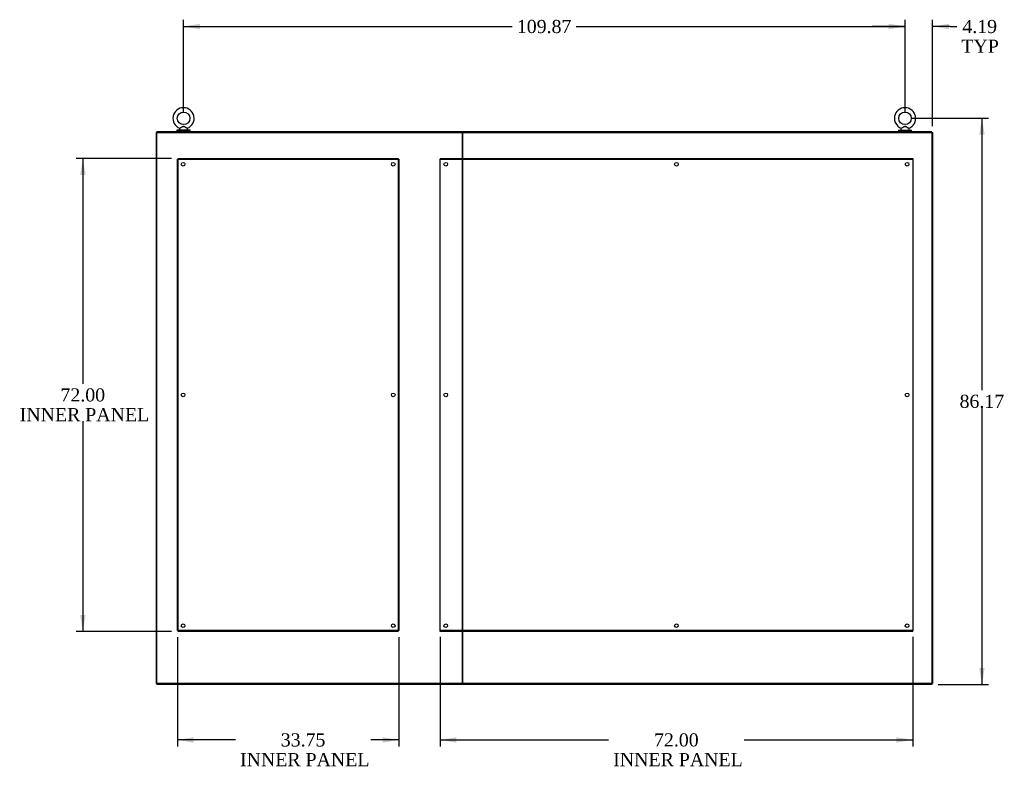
# Model space of a CAD drawing. Header units: inches. Extents: x 2 to 538, y -2 to 358.
# Tile 61 of 121: x 278 to 428, y 128 to 242. Entities that reach past the tile are written whole.
import ezdxf
from ezdxf.enums import TextEntityAlignment as Align
from ezdxf.lldxf.tags import DXFTag

# ---------------------------------------------------------------- set-up
doc = ezdxf.new("R2010")
doc.units = ezdxf.units.IN
doc.header["$MEASUREMENT"] = 0
for name, color, linetype in [('COM49734', 7, 'Continuous'), ('COM49853', 7, 'Continuous'), ('COM54274-3', 7, 'Continuous'), ('COM54275-3', 7, 'Continuous'), ('COM54321-2', 7, 'Continuous'), ('COM54330-5', 7, 'Continuous'), ('COM54330-6', 7, 'Continuous'), ('COM70995-2', 7, 'Continuous'), ('Default', 7, 'Continuous'), ('SCS00681', 7, 'Continuous'), ('WAF25363', 7, 'Continuous'), ('WAM254785', 7, 'Continuous')]:
    doc.layers.add(name, color=color, linetype=linetype)
doc.styles.add('SEACAD_Times_New_Roman', font='times.ttf')
tags = doc.linetypes.add('HIDDEN2', pattern=[0.1875, 0.125, -0.0625]).pattern_tags.tags
tags[6:7] = [DXFTag(74, 4), DXFTag(75, 0), DXFTag(340, '0'), DXFTag(46, 0.0), DXFTag(50, 0.0), DXFTag(44, 0.0), DXFTag(45, 0.0)]
tags[4:5] = [DXFTag(74, 4), DXFTag(75, 0), DXFTag(340, '0'), DXFTag(46, 0.0), DXFTag(50, 0.0), DXFTag(44, 0.0), DXFTag(45, 0.0)]
doc.dimstyles.new('HAMMOND_(STH_-_540x360)', dxfattribs={"dimtxt": 2, "dimasz": 2.5, "dimexe": 1, "dimexo": 1, "dimgap": 0.5, "dimtad": 0, "dimtih": 1, "dimtoh": 1, "dimzin": 0, "dimdsep": 46, "dimtxsty": 'SEACAD_Times_New_Roman', "dimblk1": '_SE_FILLED', "dimblk2": '_SE_FILLED', "dimsah": 1, "dimcen": 1, "dimadec": 0, "dimazin": 0, "dimtfac": 0.8, "dimtofl": 0, "dimtmove": 1, "dimatfit": 3, "dimfxl": 1, "dimtolj": 1, "dimtzin": 0, "dimarcsym": 0})

# ---------------------------------------------------------------- blocks, each defined once
blk = doc.blocks.new('SE3')
at = {"layer": 'COM49734', "color": 7, "linetype": 'HIDDEN2'}
for p, q in [((301.78, 149.46), (301.78, 221.21)), ((301.78, 221.21), (301.9, 221.21)), ((301.9, 221.34), (335.4, 221.34)), ((301.9, 221.34), (301.9, 221.21)), ((301.9, 149.46), (301.9, 221.21)), ((301.9, 221.21), (335.4, 221.21)), ((301.96, 221.15), (301.9, 221.21)), ((301.9, 221.21), (301.9, 221.21)), ((301.9, 221.21), (301.96, 221.15)), ((301.9, 221.21), (301.9, 221.21)), ((301.96, 221.15), (301.96, 221.15)), ((301.96, 221.15), (301.96, 221.15)), ((335.4, 221.21), (335.34, 221.15)), ((335.34, 221.15), (335.4, 221.21)), ((335.34, 221.15), (335.34, 221.15)), ((335.34, 221.15), (335.34, 221.15)), ((335.4, 221.34), (335.4, 221.21)), ((335.4, 221.21), (335.4, 149.46)), ((335.53, 221.21), (335.4, 221.21)), ((335.4, 221.21), (335.4, 221.21)), ((335.4, 221.21), (335.4, 221.21)), ((335.53, 221.21), (335.53, 149.46)), ((301.78, 149.46), (301.9, 149.46)), ((301.96, 149.52), (301.9, 149.46)), ((301.9, 149.46), (301.96, 149.52)), ((335.4, 149.46), (301.9, 149.46)), ((301.9, 149.34), (301.9, 149.46)), ((301.9, 149.46), (301.9, 149.46)), ((301.9, 149.46), (301.9, 149.46)), ((335.4, 149.34), (301.9, 149.34)), ((301.96, 149.52), (301.96, 149.52)), ((301.96, 149.52), (301.96, 149.52)), ((335.34, 149.52), (335.34, 149.52)), ((335.34, 149.52), (335.34, 149.52)), ((335.4, 149.46), (335.34, 149.52)), ((335.34, 149.52), (335.4, 149.46)), ((335.4, 149.34), (335.4, 149.46)), ((335.53, 149.46), (335.4, 149.46)), ((335.4, 149.46), (335.4, 149.46)), ((335.4, 149.46), (335.4, 149.46))]:
    blk.add_line(p, q, dxfattribs=at)
for centre in [(302.65, 220.46), (334.65, 220.46), (302.65, 185.34), (334.65, 185.34), (302.65, 150.21), (334.65, 150.21)]:
    blk.add_circle(centre, 0.281, dxfattribs=at)
for centre, start, end in [((302.62, 222.48), 238.8388, 243.6607), ((300.64, 220.5), 26.3393, 31.1612), ((336.67, 220.5), 148.8388, 153.6607), ((334.69, 222.48), 296.3393, 301.1612), ((302.62, 148.2), 116.3393, 121.1612), ((300.64, 150.18), 328.8388, 333.6607), ((336.67, 150.18), 206.3393, 211.1612), ((334.69, 148.2), 58.8388, 63.6607)]:
    blk.add_arc(centre, 1.48, start, end, dxfattribs=at)
at = {"layer": 'COM49853', "color": 7, "linetype": 'HIDDEN2'}
for p, q in [((341.78, 221.34), (413.78, 221.34)), ((341.78, 221.34), (341.78, 221.21)), ((341.78, 221.15), (341.78, 221.21)), ((341.78, 221.21), (413.78, 221.21)), ((341.78, 149.52), (341.78, 221.15)), ((413.78, 221.34), (413.78, 221.21)), ((413.78, 221.21), (413.78, 221.15)), ((413.78, 221.15), (413.78, 149.52)), ((341.78, 149.46), (341.78, 149.52)), ((341.78, 149.34), (341.78, 149.46)), ((413.78, 149.46), (341.78, 149.46)), ((413.78, 149.34), (341.78, 149.34)), ((413.78, 149.52), (413.78, 149.46)), ((413.78, 149.34), (413.78, 149.46))]:
    blk.add_line(p, q, dxfattribs=at)
for centre in [(342.65, 220.46), (377.78, 220.46), (412.9, 220.46), (342.65, 185.34), (412.9, 185.34), (342.65, 150.21), (377.78, 150.21), (412.9, 150.21)]:
    blk.add_circle(centre, 0.281, dxfattribs=at)
at = {"layer": 'COM54274-3', "color": 7, "linetype": 'Continuous'}
for p, q in [((298.53, 225.28), (298.53, 141.4)), ((298.65, 225.28), (298.53, 225.28)), ((298.65, 141.4), (298.53, 141.4))]:
    blk.add_line(p, q, dxfattribs=at)
at = {"layer": 'COM54275-3', "color": 7, "linetype": 'Continuous'}
for p, q in [((416.65, 225.28), (416.78, 225.28)), ((416.78, 225.28), (416.78, 141.4)), ((416.65, 141.4), (416.78, 141.4))]:
    blk.add_line(p, q, dxfattribs=at)
at = {"layer": 'COM54321-2', "color": 7, "linetype": 'Continuous'}
for p, q in [((298.65, 225.28), (298.65, 225.4)), ((416.65, 225.4), (298.65, 225.4)), ((345.19, 225.28), (345.17, 225.28)), ((416.65, 225.28), (416.65, 225.4))]:
    blk.add_line(p, q, dxfattribs=at)
at = {"layer": 'COM54330-5', "color": 7, "linetype": 'Continuous'}
for p, q in [((298.65, 141.4), (298.65, 225.28)), ((298.65, 225.28), (345, 225.28)), ((345, 225.28), (345.17, 225.28)), ((345.18, 225.28), (345.18, 141.4)), ((345, 141.4), (298.65, 141.4)), ((345.17, 141.4), (345, 141.4))]:
    blk.add_line(p, q, dxfattribs=at)
at = {"layer": 'COM54330-6', "color": 7, "linetype": 'Continuous'}
for p, q in [((345.18, 141.4), (345.18, 225.28)), ((345.19, 225.28), (345.37, 225.28)), ((345.37, 225.28), (416.65, 225.28)), ((416.65, 225.28), (416.65, 141.4)), ((345.37, 141.4), (345.19, 141.4)), ((416.65, 141.4), (345.37, 141.4))]:
    blk.add_line(p, q, dxfattribs=at)
at = {"layer": 'COM70995-2', "color": 7, "linetype": 'Continuous'}
for p, q in [((298.65, 141.4), (298.65, 141.28)), ((416.65, 141.28), (298.65, 141.28)), ((345.19, 141.4), (345.17, 141.4)), ((416.65, 141.4), (416.65, 141.28))]:
    blk.add_line(p, q, dxfattribs=at)
at = {"layer": 'SCS00681', "color": 7, "linetype": 'Continuous'}
for p, q in [((302.09, 225.84), (302.09, 225.72)), ((302.13, 225.9), (302.11, 225.88)), ((303.33, 225.88), (303.31, 225.9)), ((303.34, 225.72), (303.34, 225.84)), ((411.97, 225.84), (411.97, 225.72)), ((412, 225.9), (411.98, 225.88)), ((413.2, 225.88), (413.18, 225.9)), ((413.22, 225.72), (413.22, 225.84))]:
    blk.add_line(p, q, dxfattribs=at)
for centre in [(302.72, 227.45), (412.59, 227.45)]:
    blk.add_circle(centre, 0.962, dxfattribs=at)
for centre, radius, start, end in [((302.72, 227.45), 1.62, 90, 248.2032), ((302.72, 227.45), 1.62, 291.8256, 90), ((412.59, 227.45), 1.62, 90, 248.2032), ((412.59, 227.45), 1.62, 291.8256, 90), ((302.15, 225.84), 0.06, 140.3214, 180), ((302.15, 225.72), 0.06, 180, 270), ((303.28, 225.72), 0.06, 270, 0), ((303.28, 225.84), 0.06, 0, 39.6786), ((412.03, 225.84), 0.06, 140.3214, 180), ((412.03, 225.72), 0.06, 180, 270), ((413.16, 225.72), 0.06, 270, 0), ((413.16, 225.84), 0.06, 0, 39.6786)]:
    blk.add_arc(centre, radius, start, end, dxfattribs=at)
for points, knots in [([(302.11, 225.95), (302.11, 225.95), (302.11, 225.95), (302.11, 225.95), (302.12, 225.95), (302.15, 225.97), (302.17, 225.98), (302.23, 226.01), (302.29, 226.04), (302.4, 226.1), (302.47, 226.14), (302.56, 226.19), (302.59, 226.2), (302.66, 226.22), (302.69, 226.23), (302.76, 226.23), (302.8, 226.22), (302.86, 226.19), (302.89, 226.18), (302.99, 226.13), (303.05, 226.09), (303.16, 226.03), (303.22, 226), (303.3, 225.96), (303.32, 225.95), (303.32, 225.95)], [0.4349225, 0.4349225, 0.4349225, 0.4349225, 0.4375, 0.4375, 0.46875, 0.46875, 0.5, 0.5, 0.5625, 0.5625, 0.625, 0.625, 0.65625, 0.65625, 0.6875, 0.6875, 0.71875, 0.71875, 0.75, 0.75, 0.8125, 0.8125, 0.875, 0.875, 0.9333964, 0.9333964, 0.9333964, 0.9333964]), ([(303.31, 225.9), (303.31, 225.9), (303.29, 225.91), (303.23, 225.94), (303.21, 225.96), (303.16, 225.99), (303.14, 226), (303.05, 226.05), (302.99, 226.09), (302.9, 226.15), (302.87, 226.16), (302.81, 226.2), (302.77, 226.21), (302.7, 226.22), (302.67, 226.21), (302.6, 226.19), (302.57, 226.17), (302.48, 226.12), (302.42, 226.08), (302.3, 226.01), (302.25, 225.97), (302.16, 225.92), (302.13, 225.9), (302.12, 225.9), (302.12, 225.9), (302.12, 225.9)], [0.0686303, 0.0686303, 0.0686303, 0.0686303, 0.125, 0.125, 0.15625, 0.15625, 0.1875, 0.1875, 0.25, 0.25, 0.28125, 0.28125, 0.3125, 0.3125, 0.34375, 0.34375, 0.375, 0.375, 0.4375, 0.4375, 0.5, 0.5, 0.5625, 0.5625, 0.569027, 0.569027, 0.569027, 0.569027]), ([(411.99, 225.95), (411.99, 225.95), (411.99, 225.95), (411.99, 225.95), (412, 225.95), (412.02, 225.97), (412.04, 225.98), (412.11, 226.01), (412.16, 226.04), (412.28, 226.1), (412.34, 226.14), (412.43, 226.19), (412.47, 226.2), (412.53, 226.22), (412.57, 226.23), (412.64, 226.23), (412.67, 226.22), (412.74, 226.19), (412.77, 226.18), (412.86, 226.13), (412.92, 226.09), (413.04, 226.03), (413.09, 226), (413.17, 225.96), (413.19, 225.95), (413.19, 225.95)], [0.4349225, 0.4349225, 0.4349225, 0.4349225, 0.4375, 0.4375, 0.46875, 0.46875, 0.5, 0.5, 0.5625, 0.5625, 0.625, 0.625, 0.65625, 0.65625, 0.6875, 0.6875, 0.71875, 0.71875, 0.75, 0.75, 0.8125, 0.8125, 0.875, 0.875, 0.9333964, 0.9333964, 0.9333964, 0.9333964]), ([(413.18, 225.9), (413.18, 225.9), (413.16, 225.91), (413.11, 225.94), (413.09, 225.96), (413.04, 225.99), (413.01, 226), (412.93, 226.05), (412.87, 226.09), (412.78, 226.15), (412.74, 226.16), (412.68, 226.2), (412.65, 226.21), (412.58, 226.22), (412.54, 226.21), (412.48, 226.19), (412.44, 226.17), (412.35, 226.12), (412.29, 226.08), (412.18, 226.01), (412.12, 225.97), (412.03, 225.92), (412, 225.9), (412, 225.9), (412, 225.9), (412, 225.9)], [0.0686303, 0.0686303, 0.0686303, 0.0686303, 0.125, 0.125, 0.15625, 0.15625, 0.1875, 0.1875, 0.25, 0.25, 0.28125, 0.28125, 0.3125, 0.3125, 0.34375, 0.34375, 0.375, 0.375, 0.4375, 0.4375, 0.5, 0.5, 0.5625, 0.5625, 0.569027, 0.569027, 0.569027, 0.569027])]:
    blk.add_open_spline(points, degree=3, knots=knots, dxfattribs=at)
at = {"layer": 'WAF25363', "color": 7, "linetype": 'Continuous'}
for p, q in [((303.73, 225.66), (301.7, 225.66)), ((301.7, 225.66), (301.7, 225.53)), ((303.73, 225.53), (301.7, 225.53)), ((303.73, 225.53), (303.73, 225.66)), ((411.58, 225.66), (413.6, 225.66)), ((411.58, 225.66), (411.58, 225.53)), ((411.58, 225.53), (413.6, 225.53)), ((413.6, 225.53), (413.6, 225.66))]:
    blk.add_line(p, q, dxfattribs=at)
at = {"layer": 'WAM254785', "color": 7, "linetype": 'Continuous'}
for p, q in [((301.97, 225.53), (301.97, 225.4)), ((303.47, 225.4), (303.47, 225.53)), ((411.84, 225.53), (411.84, 225.4)), ((413.34, 225.4), (413.34, 225.53))]:
    blk.add_line(p, q, dxfattribs=at)
blk = doc.blocks.new('DMBLK4795')
at = {"layer": 'Default', "linetype": 'Continuous'}
for points in [[(410.09, 241.85), (410.09, 241.01), (412.59, 241.43)], [(419.28, 241.85), (416.78, 241.43), (419.28, 241.01)]]:
    blk.add_hatch(color=7, dxfattribs=at).paths.add_polyline_path(points)
at = {"layer": 'Default', "color": 7, "linetype": 'Continuous'}
for p, q in [((412.59, 241.43), (407.59, 241.43)), ((412.59, 229.42), (412.59, 242.43)), ((416.78, 226.28), (416.78, 242.43)), ((419.47, 241.43), (416.78, 241.43)), ((419.47, 241.43), (420.47, 241.43))]:
    blk.add_line(p, q, dxfattribs=at)
at = {"layer": 'Default', "color": 7, "linetype": 'Continuous', "style": 'SEACAD_Times_New_Roman'}
for s, p in [('4.19', (421.32, 242.43)), ('TYP', (421.17, 239.43))]:
    blk.add_text(s, height=2, dxfattribs=at).set_placement(p, align=Align.TOP_LEFT)
blk = doc.blocks.new('_SE_FILLED')
at = {"color": 0}
blk.add_line((0, 0), (-1, 0), dxfattribs=at)
blk.add_solid([(0, 0), (-1, -0.1665), (-1, 0.1665), (0, 0)], dxfattribs=at)
blk = doc.blocks.new('DMBLK4797')
at = {"layer": 'Default', "linetype": 'Continuous'}
for points in [[(424.72, 224.95), (424.31, 227.45), (423.89, 224.95)], [(424.72, 143.78), (423.89, 143.78), (424.31, 141.28)]]:
    blk.add_hatch(color=7, dxfattribs=at).paths.add_polyline_path(points)
at = {"layer": 'Default', "color": 7, "linetype": 'Continuous'}
for p, q in [((413.59, 227.45), (425.31, 227.45)), ((424.31, 227.45), (424.31, 186.07)), ((424.31, 183.37), (424.31, 141.28)), ((417.65, 141.28), (425.31, 141.28))]:
    blk.add_line(p, q, dxfattribs=at)
at = {"layer": 'Default', "color": 7, "linetype": 'Continuous', "style": 'SEACAD_Times_New_Roman'}
blk.add_text('86.17', height=2, dxfattribs=at).set_placement((420.9, 185.37), align=Align.TOP_LEFT)
blk = doc.blocks.new('DMBLK4798')
at = {"layer": 'Default', "linetype": 'Continuous'}
for points in [[(286.97, 218.84), (287.81, 218.84), (287.39, 221.34)], [(286.97, 151.84), (287.39, 149.34), (287.81, 151.84)]]:
    blk.add_hatch(color=7, dxfattribs=at).paths.add_polyline_path(points)
at = {"layer": 'Default', "color": 7, "linetype": 'Continuous'}
for p, q in [((300.9, 221.34), (286.39, 221.34)), ((287.39, 221.34), (287.39, 187.04)), ((287.39, 181.34), (287.39, 149.34)), ((300.9, 149.34), (286.39, 149.34))]:
    blk.add_line(p, q, dxfattribs=at)
at = {"layer": 'Default', "color": 7, "linetype": 'Continuous', "style": 'SEACAD_Times_New_Roman'}
for s, p in [('72.00', (283.98, 186.34)), ('INNER PANEL', (277.77, 183.34))]:
    blk.add_text(s, height=2, dxfattribs=at).set_placement(p, align=Align.TOP_LEFT)
blk = doc.blocks.new('DMBLK4799')
at = {"layer": 'Default', "linetype": 'Continuous'}
for points in [[(344.28, 132.4), (344.28, 133.23), (341.78, 132.82)], [(411.28, 132.4), (413.78, 132.82), (411.28, 133.23)]]:
    blk.add_hatch(color=7, dxfattribs=at).paths.add_polyline_path(points)
at = {"layer": 'Default', "color": 7, "linetype": 'Continuous'}
for p, q in [((341.78, 148.52), (341.78, 131.82)), ((413.78, 148.52), (413.78, 131.82)), ((341.78, 132.82), (367.46, 132.82)), ((388.1, 132.82), (413.78, 132.82))]:
    blk.add_line(p, q, dxfattribs=at)
at = {"layer": 'Default', "color": 7, "linetype": 'Continuous', "style": 'SEACAD_Times_New_Roman'}
for s, p in [('72.00', (374.37, 133.82)), ('INNER PANEL', (368.16, 130.82))]:
    blk.add_text(s, height=2, dxfattribs=at).set_placement(p, align=Align.TOP_LEFT)
blk = doc.blocks.new('DMBLK4816')
at = {"layer": 'Default', "linetype": 'Continuous'}
for points in [[(304.28, 132.4), (304.28, 133.23), (301.78, 132.82)], [(333.03, 132.4), (335.53, 132.82), (333.03, 133.23)]]:
    blk.add_hatch(color=7, dxfattribs=at).paths.add_polyline_path(points)
at = {"layer": 'Default', "color": 7, "linetype": 'Continuous'}
for p, q in [((301.78, 148.46), (301.78, 131.82)), ((335.53, 148.46), (335.53, 131.82)), ((310.62, 132.82), (301.78, 132.82)), ((335.53, 132.82), (331.26, 132.82))]:
    blk.add_line(p, q, dxfattribs=at)
at = {"layer": 'Default', "color": 7, "linetype": 'Continuous', "style": 'SEACAD_Times_New_Roman'}
for s, p in [('33.75', (317.53, 133.82)), ('INNER PANEL', (311.32, 130.82))]:
    blk.add_text(s, height=2, dxfattribs=at).set_placement(p, align=Align.TOP_LEFT)
blk = doc.blocks.new('DMBLK4817')
at = {"layer": 'Default', "linetype": 'Continuous'}
for points in [[(305.22, 241.85), (302.72, 241.43), (305.22, 241.01)], [(410.09, 241.85), (410.09, 241.01), (412.59, 241.43)]]:
    blk.add_hatch(color=7, dxfattribs=at).paths.add_polyline_path(points)
at = {"layer": 'Default', "color": 7, "linetype": 'Continuous'}
for p, q in [((302.72, 228.45), (302.72, 242.43)), ((302.72, 241.43), (352.78, 241.43)), ((362.52, 241.43), (412.59, 241.43)), ((412.59, 228.45), (412.59, 242.43))]:
    blk.add_line(p, q, dxfattribs=at)
at = {"layer": 'Default', "color": 7, "linetype": 'Continuous', "style": 'SEACAD_Times_New_Roman'}
blk.add_text('109.87', height=2, dxfattribs=at).set_placement((353.48, 242.43), align=Align.TOP_LEFT)

msp = doc.modelspace()

# ---------------------------------------------------------------- block references
at = {"layer": 'Default'}
msp.add_blockref('SE3', (0, 0), dxfattribs=at)

# ---------------------------------------------------------------- dimensions: what is measured, and where the dimension line sits
at = {"layer": 'Default', "color": 7, "linetype": 'Continuous'}
for base, p1, p2, angle, text, picture, middle, dimtype in [((302.716, 241.429), (302.716, 227.454), (412.59, 227.454), 0, '\\A1;<>', 'DMBLK4817', (357.653, 241.429), 161), ((424.3077, 141.2793), (412.5904, 227.4541), (416.6534, 141.2793), 90, '\\A1;<>', 'DMBLK4797', (424.3077, 184.3667), 160), ((287.39, 221.339), (301.903, 221.339), (301.903, 149.339), 270, '\\A1;<>\\PINNER PANEL', 'DMBLK4798', (287.39, 185.339), 161), ((341.778, 132.818), (341.778, 149.524), (413.778, 149.524), 0, '\\A1;<>\\PINNER PANEL', 'DMBLK4799', (377.778, 132.818), 161)]:
    dim = msp.add_linear_dim(base=base, p1=p1, p2=p2, angle=angle, text=text, dimstyle='HAMMOND_(STH_-_540x360)', override={"dimtmove": 0}, dxfattribs=at)
    dim.commit()
    dim.dimension.update_dxf_attribs({"geometry": picture, "text_midpoint": middle, "dimtype": dimtype})
dim = msp.add_linear_dim(base=(412.59, 241.429), p1=(416.778, 225.279), p2=(412.59, 228.416), text='\\A1;<>\\PTYP', dimstyle='HAMMOND_(STH_-_540x360)', dxfattribs=at)
dim.commit()
dim.dimension.update_dxf_attribs({"geometry": 'DMBLK4795', "text_midpoint": (420.473, 241.429), "dimtype": 160})
dim = msp.add_linear_dim(base=(301.778, 132.818), p1=(335.528, 149.464), p2=(301.778, 149.464), text='\\A1;<>\\PINNER PANEL', dimstyle='HAMMOND_(STH_-_540x360)', override={"dimtmove": 0}, dxfattribs=at)
dim.commit()
dim.dimension.update_dxf_attribs({"geometry": 'DMBLK4816', "text_midpoint": (320.944, 132.818), "dimtype": 160})

doc.saveas('drawing.dxf')
